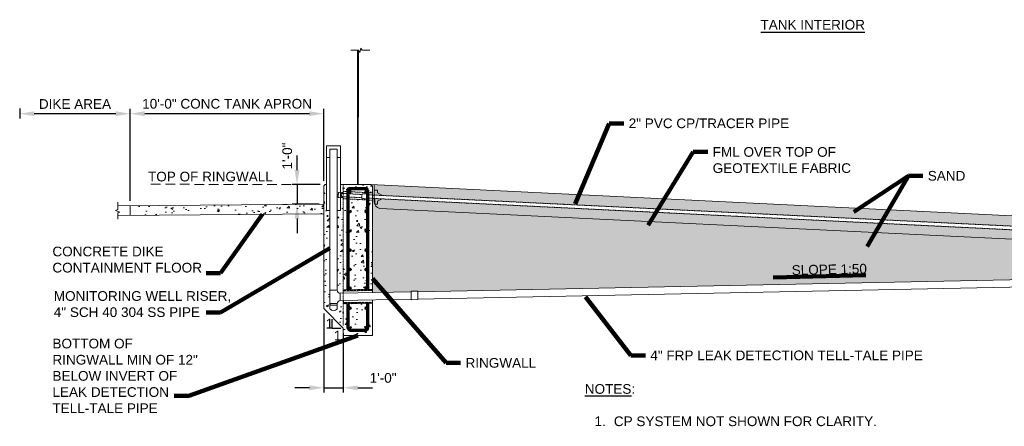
# Model space of a CAD drawing. Header units: inches. Extents: x -263 to 972, y -672 to 266.
# Tile 4 of 5: x -108 to 502, y 15 to 266. Entities that reach past the tile are written whole.
import ezdxf

# ---------------------------------------------------------------- set-up
doc = ezdxf.new("R2010")
doc.units = ezdxf.units.IN
doc.header["$MEASUREMENT"] = 0
doc.linetypes.add('( Dashed )', pattern=[9, 6, -3])
doc.linetypes.add('HIDDEN', pattern=[0.19685, 0.15748, -0.03937])
doc.layers.get('DefPoints').update_dxf_attribs({"lineweight": 0})
for name, color, linetype, lineweight in [('G-ANNO-DIMS', 2, 'Continuous', 0), ('G-ANNO-MASK', 1, 'Continuous', 0), ('G-ANNO-NOTE', 4, 'Continuous', 30), ('G-ANNO-PATT', 250, 'Continuous', 0), ('G-ANNO-TEXT', 2, 'Continuous', 30), ('G-GRID-COOR', 2, 'Continuous', 13), ('M-DETL-LGHT', 3, 'Continuous', 0), ('M-DETL-MEDM', 5, 'Continuous', 0), ('M-DETL-MLGT', 2, 'Continuous', 0), ('M-PATT', 2, 'Continuous', 0), ('S-REIN-RBAR', 1, 'Continuous', 70)]:
    doc.layers.add(name, color=color, linetype=linetype, lineweight=lineweight)
doc.styles.add("AEC_AC_09ArchDims-CC_1-4_1'", font='arial.ttf', dxfattribs={"height": 6})
doc.styles.add("AEC_AC_48Text-LeftTop_1-4_1'", font='arial.ttf', dxfattribs={"height": 6})
doc.dimstyles.new("AEC_AC_09_Arch-Dims_1-4_1'", dxfattribs={"dimtxt": 6, "dimasz": 9, "dimexe": 3, "dimexo": 3, "dimgap": 3, "dimtad": 1, "dimdec": 4, "dimzin": 15, "dimdsep": 46, "dimlunit": 4, "dimtxsty": "AEC_AC_09ArchDims-CC_1-4_1'", "dimcen": 0.09, "dimclrd": 256, "dimclre": 256, "dimazin": 2, "dimtfac": 0.7, "dimtdec": 4, "dimtix": 1, "dimtmove": 1, "dimatfit": 3, "dimfxl": 1, "dimfrac": 1, "dimtolj": 1, "dimtzin": 15, "dimlwd": 30, "dimlwe": 30, "dimarcsym": 0})
doc.dimstyles.new("AEC_AC_48_Notes_1-4_1'", dxfattribs={"dimtxt": 6, "dimasz": 9, "dimexe": 3, "dimexo": 3, "dimgap": 3, "dimtad": 1, "dimjust": 1, "dimdec": 3, "dimzin": 15, "dimdsep": 46, "dimlunit": 5, "dimtxsty": "AEC_AC_48Text-LeftTop_1-4_1'", "dimcen": 0.09, "dimclrd": 256, "dimclre": 256, "dimazin": 2, "dimtfac": 0.7, "dimtdec": 3, "dimtmove": 1, "dimatfit": 1, "dimfxl": 1, "dimfrac": 1, "dimtolj": 1, "dimtzin": 15, "dimlwd": 30, "dimlwe": 30, "dimarcsym": 0})

# ---------------------------------------------------------------- blocks, each defined once
blk = doc.blocks.new('TEE 4x4x4')
for p, q in [((1.87, 1.87), (6.37, 1.87)), ((0, 0), (0, -4.5)), ((0, -4.5), (8.25, -4.5)), ((8.25, 0), (8.25, -4.5))]:
    blk.add_line(p, q)
for centre, start, end in [((0, 1.87), 270, 0), ((8.25, 1.87), 180, 270)]:
    blk.add_arc(centre, 1.87, start, end)
blk = doc.blocks.new('*D87')
at = {"layer": 'DefPoints', "color": 0, "transparency": 16777216}
for p in [(80.66, 87.48), (92.66, 75.29), (92.66, 38.48)]:
    blk.add_point(p, dxfattribs=at)
at = {"layer": 'G-ANNO-DIMS', "lineweight": 30, "transparency": 16777216}
for p, q in [((80.66, 84.48), (80.66, 35.48)), ((92.66, 72.29), (92.66, 35.48)), ((71.66, 38.48), (62.66, 38.48)), ((80.66, 38.48), (92.66, 38.48)), ((101.66, 38.48), (110.66, 38.48))]:
    blk.add_line(p, q, dxfattribs=at)
at = {"layer": 'G-ANNO-DIMS', "transparency": 16777216}
for points in [[(71.66, 39.98), (71.66, 36.98), (80.66, 38.48)], [(101.66, 39.98), (101.66, 36.98), (92.66, 38.48)]]:
    blk.add_solid(points, dxfattribs=at)
at = {"layer": 'G-ANNO-DIMS', "color": 0, "lineweight": 30, "transparency": 16777216, "insert": (117.31, 44.55), "char_height": 6, "attachment_point": 5, "style": "AEC_AC_09ArchDims-CC_1-4_1'"}
blk.add_mtext('\\A1;1\'-0"', dxfattribs=at)
blk = doc.blocks.new('*D89')
at = {"layer": 'DefPoints', "color": 0, "transparency": 16777216}
for p in [(-39.34, 208.11), (80.66, 163.5), (-39.34, 151.15)]:
    blk.add_point(p, dxfattribs=at)
at = {"layer": 'G-ANNO-DIMS', "lineweight": 30, "transparency": 16777216}
for p, q in [((-39.34, 154.15), (-39.34, 211.11)), ((71.66, 208.11), (-30.34, 208.11)), ((80.66, 166.5), (80.66, 211.11))]:
    blk.add_line(p, q, dxfattribs=at)
at = {"layer": 'G-ANNO-DIMS', "transparency": 16777216}
for points in [[(-30.34, 209.61), (-30.34, 206.61), (-39.34, 208.11)], [(71.66, 209.61), (71.66, 206.61), (80.66, 208.11)]]:
    blk.add_solid(points, dxfattribs=at)
at = {"layer": 'G-ANNO-DIMS', "color": 0, "lineweight": 30, "transparency": 16777216, "insert": (20.66, 214.22), "char_height": 6, "attachment_point": 5, "style": "AEC_AC_09ArchDims-CC_1-4_1'"}
blk.add_mtext('\\A1;10\'-0" CONC TANK APRON', dxfattribs=at)
blk = doc.blocks.new('*D88')
at = {"layer": 'DefPoints', "color": 0, "transparency": 16777216}
for p in [(-107.81, 214.34), (-107.81, 208.11), (-39.34, 151.15)]:
    blk.add_point(p, dxfattribs=at)
at = {"layer": 'G-ANNO-DIMS', "lineweight": 30, "transparency": 16777216}
for p, q in [((-107.81, 211.34), (-107.81, 205.11)), ((-48.34, 208.11), (-98.81, 208.11)), ((-39.34, 154.15), (-39.34, 211.11))]:
    blk.add_line(p, q, dxfattribs=at)
at = {"layer": 'G-ANNO-DIMS', "transparency": 16777216}
for points in [[(-98.81, 209.61), (-98.81, 206.61), (-107.81, 208.11)], [(-48.34, 209.61), (-48.34, 206.61), (-39.34, 208.11)]]:
    blk.add_solid(points, dxfattribs=at)
at = {"layer": 'G-ANNO-DIMS', "color": 0, "lineweight": 30, "transparency": 16777216, "insert": (-73.57, 214.12), "char_height": 6, "attachment_point": 5, "style": "AEC_AC_09ArchDims-CC_1-4_1'"}
blk.add_mtext('\\A1;DIKE AREA', dxfattribs=at)
blk = doc.blocks.new('*D90')
at = {"layer": 'DefPoints', "color": 0, "transparency": 16777216}
for p in [(81.41, 164.25), (64.01, 152.15), (80.66, 152.15)]:
    blk.add_point(p, dxfattribs=at)
at = {"layer": 'G-ANNO-DIMS', "lineweight": 30, "transparency": 16777216}
for p, q in [((64.01, 173.25), (64.01, 182.25)), ((78.41, 164.25), (61.01, 164.25)), ((64.01, 164.25), (64.01, 152.15)), ((77.66, 152.15), (61.01, 152.15)), ((64.01, 143.15), (64.01, 134.15))]:
    blk.add_line(p, q, dxfattribs=at)
at = {"layer": 'G-ANNO-DIMS', "transparency": 16777216}
for points in [[(62.51, 173.25), (65.51, 173.25), (64.01, 164.25)], [(62.51, 143.15), (65.51, 143.15), (64.01, 152.15)]]:
    blk.add_solid(points, dxfattribs=at)
at = {"layer": 'G-ANNO-DIMS', "color": 0, "lineweight": 30, "transparency": 16777216, "insert": (57.95, 181.9), "char_height": 6, "attachment_point": 5, "rotation": 90, "style": "AEC_AC_09ArchDims-CC_1-4_1'"}
blk.add_mtext('\\A1;1\'-0"', dxfattribs=at)

msp = doc.modelspace()

# ---------------------------------------------------------------- hatches: boundary and pattern name
at = {"layer": 'G-ANNO-PATT', "lineweight": 0}
h = msp.add_hatch(dxfattribs=at)
h.set_pattern_fill('AR-CONC', color=256, style=0, pattern_type=2)
h.set_pattern_definition([(50, (82.709, 137.802), (14.3452, -1.255), [1.5, -16.5]), (355, (82.709, 137.802), (-2.775, 15.0438), [1.2, -13.2]), (100.451, (83.904, 137.697), (11.5702, 13.7888), [1.2748, -14.0228]), (46.184, (82.709, 141.802), (21.345, -3.3104), [2.25, -24.75]), (96.636, (84.487, 141.526), (18.693, 19.4824), [1.912, -21.0343]), (351.184, (82.709, 141.802), (18.693, 19.4824), [1.8, -19.8]), (21, (84.709, 140.802), (11.9381, -8.0524), [1.5, -16.5]), (326, (84.709, 140.802), (4.8663, 14.503), [1.2, -13.2]), (71.451, (85.703, 140.131), (16.8044, 6.4506), [1.2748, -14.0228]), (37.5, (82.7086, 137.802), (0.2432, 6.65788), [0, -13.04, 0, -13.4, 0, -13.25]), (7.5, (82.7086, 137.802), (5.2614, 7.8882), [0, -7.64, 0, -12.74, 0, -5.05]), (327.5, (78.2486, 137.802), (10.67645, -0.4511), [0, -5, 0, -15.6, 0, -20.7]), (317.5, (76.249, 137.802), (11.6637, 2.0021), [0, -6.5, 0, -10.36, 0, -14.7])])
h.paths.add_polyline_path([(90.78326, 92.45728, 0.414213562), (88.90846, 90.58248), (88.90846, 90.39347), (88.90847, 90.39347, -0.001060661), (88.90846, 90.38923), (88.90846, 89.58661), (88.90846, 87.36743, -0.520316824), (84.40847, 87.36743), (84.40847, 89.58661), (84.40847, 90.39347), (84.40847, 90.58248), (84.40847, 98.83207), (84.40847, 106.70051), (84.40847, 148.25281), (82.34597, 148.25281), (82.34597, 164.25281), (81.40847, 164.25281), (80.65847, 163.50281), (80.65847, 152.15291), (80.65847, 146.15294), (80.65847, 87.4781), (92.65847, 75.29114), (92.65847, 70.85886), (110.65839, 70.85886), (110.65839, 90.7913), (92.82117, 90.43466), (92.80618, 91.18451), (92.77994, 92.4972), (92.65839, 92.49477)])
h = msp.add_hatch(dxfattribs=at)
h.set_pattern_fill('AR-CONC', color=256, style=0, pattern_type=2)
h.set_pattern_definition([(50, (92.502, 161.933), (14.345, -1.255), [1.5, -16.5]), (355, (92.502, 161.933), (-2.775, 15.044), [1.2, -13.2]), (100.45, (93.697, 161.828), (11.57, 13.789), [1.275, -14.023]), (46.18, (92.502, 165.933), (21.345, -3.31), [2.25, -24.75]), (96.64, (94.28, 165.657), (18.693, 19.482), [1.912, -21.034]), (351.18, (92.502, 165.933), (18.693, 19.482), [1.8, -19.8]), (21, (94.502, 164.933), (11.938, -8.052), [1.5, -16.5]), (326, (94.502, 164.933), (4.866, 14.503), [1.2, -13.2]), (71.45, (95.497, 164.261), (16.804, 6.45), [1.275, -14.023]), (37.5, (92.502, 161.9325), (0.243, 6.658), [0, -13.04, 0, -13.4, 0, -13.25]), (7.5, (92.502, 161.9325), (5.2614, 7.888), [0, -7.64, 0, -12.74, 0, -5.05]), (327.5, (88.042, 161.9325), (10.6764, -0.451), [0, -5, 0, -15.6, 0, -20.7]), (317.5, (86.042, 161.9325), (11.664, 2.002), [0, -6.5, 0, -10.36, 0, -14.7])])
h.paths.add_polyline_path([(91.6648, 159.24351), (91.64066, 158.78289), (92.65839, 158.72955), (92.65839, 160.03834), (92.65839, 164.25281), (90.97097, 164.25281), (90.97097, 159.27987)])
h = msp.add_hatch(dxfattribs=at)
h.set_pattern_fill('AR-CONC', color=256, style=0, pattern_type=2)
h.set_pattern_definition([(50, (99.756, 161.933), (14.345, -1.255), [1.5, -16.5]), (355, (99.756, 161.933), (-2.775, 15.044), [1.2, -13.2]), (100.45, (100.952, 161.828), (11.57, 13.789), [1.275, -14.023]), (46.18, (99.756, 165.933), (21.345, -3.31), [2.25, -24.75]), (96.64, (101.535, 165.657), (18.693, 19.482), [1.912, -21.034]), (351.18, (99.756, 165.933), (18.693, 19.482), [1.8, -19.8]), (21, (101.756, 164.933), (11.938, -8.052), [1.5, -16.5]), (326, (101.756, 164.933), (4.866, 14.503), [1.2, -13.2]), (71.45, (102.751, 164.261), (16.804, 6.45), [1.275, -14.023]), (37.5, (99.7565, 161.9325), (0.2432, 6.6579), [0, -13.04, 0, -13.4, 0, -13.25]), (7.5, (99.7565, 161.9325), (5.2614, 7.8882), [0, -7.64, 0, -12.74, 0, -5.05]), (327.5, (95.2965, 161.9325), (10.6764, -0.4511), [0, -5, 0, -15.6, 0, -20.7]), (317.5, (93.296, 161.9325), (11.6637, 2.002), [0, -6.5, 0, -10.36, 0, -14.7])])
h.paths.add_polyline_path([(110.65839, 163.25282), (109.6584, 164.25281), (101.92643, 164.25281), (101.41774, 164.25281), (92.65839, 164.25281), (92.65839, 160.03834), (110.65839, 159.09486)])
at = {"layer": 'G-ANNO-PATT', "lineweight": 13}
h = msp.add_hatch(dxfattribs=at)
h.set_pattern_fill('AR-SAND', color=256, style=0, pattern_type=2)
h.set_pattern_definition([(37.5, (318.7678, 150.452), (-0.125987, 3.853648), [0, -3.04, 0, -3.4, 0, -3.25]), (7.5, (318.768, 150.452), (3.539553, 5.64429), [0, -1.64, 0, -2.74, 0, -1.05]), (327.5, (316.308, 150.452), (6.228284, 0.011318), [0, -1, 0, -3.6, 0, -4.7]), (317.5, (316.308, 150.452), (6.012253, 1.75535), [0, -0.5, 0, -2.36, 0, -2.7])])
h.paths.add_polyline_path([(770.15853, 125.75104), (770.15853, 132.15288), (770.1597, 132.17711), (111.84629, 164.14656), (111.84629, 157.72702), (116.93959, 157.47962)])
at = {"layer": 'G-ANNO-PATT', "lineweight": 0}
h = msp.add_hatch(dxfattribs=at)
h.set_pattern_fill('AR-CONC', color=256, style=0, pattern_type=2)
h.set_pattern_definition([(50, (91.233, 122.743), (14.345, -1.255), [1.5, -16.5]), (355, (91.233, 122.743), (-2.775, 15.044), [1.2, -13.2]), (100.45, (92.428, 122.638), (11.57, 13.789), [1.275, -14.023]), (46.184, (91.233, 126.743), (21.345, -3.31), [2.25, -24.75]), (96.636, (93.011, 126.467), (18.693, 19.482), [1.912, -21.034]), (351.18, (91.233, 126.743), (18.693, 19.482), [1.8, -19.8]), (21, (93.233, 125.743), (11.938, -8.0524), [1.5, -16.5]), (326, (93.233, 125.743), (4.866, 14.503), [1.2, -13.2]), (71.45, (94.227, 125.072), (16.8044, 6.4506), [1.275, -14.023]), (37.5, (91.2325, 122.743), (0.2432, 6.6579), [0, -13.04, 0, -13.4, 0, -13.25]), (7.5, (91.2325, 122.743), (5.2614, 7.8882), [0, -7.64, 0, -12.74, 0, -5.05]), (327.5, (86.7725, 122.743), (10.67645, -0.4511), [0, -5, 0, -15.6, 0, -20.7]), (317.5, (84.7725, 122.743), (11.6637, 2.002), [0, -6.5, 0, -10.36, 0, -14.7])])
h.paths.add_polyline_path([(88.90846, 98.83207, 0.414213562), (90.78326, 96.95727), (92.65839, 96.99477), (92.65839, 96.9954), (92.65839, 98.30809), (92.65839, 98.57608), (92.64876, 99.05794), (92.65839, 99.05813), (92.65839, 155.53156), (92.65839, 156.72686), (91.53599, 156.78568), (91.50773, 156.24644), (90.97097, 156.27489), (90.97097, 148.25281), (88.90846, 148.25281), (88.90846, 106.70051)])
h = msp.add_hatch(dxfattribs=at)
h.set_pattern_fill('AR-CONC', color=256, style=0, pattern_type=2)
h.set_pattern_definition([(50, (101.026, 134.717), (14.3452, -1.255), [1.5, -16.5]), (355, (101.026, 134.717), (-2.775, 15.044), [1.2, -13.2]), (100.45, (102.221, 134.613), (11.57, 13.789), [1.275, -14.023]), (46.184, (101.026, 138.717), (21.345, -3.3104), [2.25, -24.75]), (96.636, (102.805, 138.442), (18.693, 19.482), [1.912, -21.034]), (351.184, (101.026, 138.717), (18.693, 19.482), [1.8, -19.8]), (21, (103.026, 137.717), (11.938, -8.0524), [1.5, -16.5]), (326, (103.026, 137.717), (4.8663, 14.503), [1.2, -13.2]), (71.45, (104.021, 137.046), (16.8044, 6.4506), [1.2748, -14.023]), (37.5, (101.026, 134.7174), (0.2432, 6.6579), [0, -13.04, 0, -13.4, 0, -13.25]), (7.5, (101.026, 134.7174), (5.2614, 7.8882), [0, -7.64, 0, -12.74, 0, -5.05]), (327.5, (96.566, 134.7174), (10.67645, -0.4511), [0, -5, 0, -15.6, 0, -20.7]), (317.5, (94.566, 134.717), (11.6637, 2.002), [0, -6.5, 0, -10.36, 0, -14.7])])
h.paths.add_polyline_path([(92.65839, 99.05813), (110.65839, 99.41802), (110.65839, 154.58945), (92.65839, 155.53156)])
at = {"layer": 'G-ANNO-PATT', "lineweight": 13}
h = msp.add_hatch(dxfattribs=at)
h.set_pattern_fill('AR-SAND', color=256, style=0, pattern_type=2)
h.set_pattern_definition([(37.5, (290.4416, 119.8916), (-0.125987, 3.853648), [0, -3.04, 0, -3.4, 0, -3.25]), (7.5, (290.4416, 119.8916), (3.539553, 5.64429), [0, -1.64, 0, -2.74, 0, -1.05]), (327.5, (287.9816, 119.8916), (6.228284, 0.011318), [0, -1, 0, -3.6, 0, -4.7]), (317.5, (287.9816, 119.8916), (6.012253, 1.75535), [0, -0.5, 0, -2.36, 0, -2.7])])
h.paths.add_polyline_path([(780.65849, 113.75296, -0.389489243), (770.19656, 123.35997), (116.68103, 155.38748), (112.24171, 155.60504), (111.84629, 155.62442), (111.69568, 155.6318), (110.65839, 155.68264), (110.65839, 154.58945), (110.65839, 99.41802), (110.65839, 98.66787), (110.65839, 97.35467), (134.65883, 97.83455), (134.65005, 98.27716), (138.74915, 98.35849), (138.75792, 97.91651), (745.65863, 110.05132), (745.65863, 113.94985), (745.65863, 110.05132), (751.95821, 110.17728), (751.96175, 110.1773), (751.95709, 110.87566), (754.84645, 110.89864), (754.85106, 110.20624), (756.11286, 110.21886), (756.11328, 110.21887), (756.10406, 111.12448), (760.50277, 111.16928), (760.51266, 110.19914), (760.55737, 105.80895), (760.56706, 104.85829), (756.16834, 104.81349), (756.15912, 105.7191), (756.1587, 105.7191), (754.88106, 105.70632), (754.88568, 105.01393), (751.9963, 104.99466), (751.99178, 105.67212), (746.75638, 104.53877), (746.78151, 103.28254), (745.91954, 103.26529, 0.269847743), (747.65862, 102.25301), (785.65847, 102.25301), (785.65847, 113.75296)])
h.paths.add_polyline_path([(780.10287, 111.36365), (784.50158, 111.40845), (784.56586, 105.09746), (780.16715, 105.05266), (780.11265, 110.40324)], flags=16)
at = {"layer": 'G-ANNO-PATT', "lineweight": 0}
h = msp.add_hatch(dxfattribs=at)
h.set_pattern_fill('AR-CONC', color=256, style=0, pattern_type=2)
h.set_pattern_definition([(50, (58.089, 149.822), (14.3452, -1.255), [1.5, -16.5]), (355, (58.089, 149.822), (-2.775, 15.0438), [1.2, -13.2]), (100.451, (59.284, 149.717), (11.5702, 13.7888), [1.2748, -14.0228]), (46.184, (58.089, 153.822), (21.3448, -3.3104), [2.25, -24.75]), (96.636, (59.868, 153.546), (18.6932, 19.4824), [1.9122, -21.0343]), (351.184, (58.089, 153.822), (18.693, 19.4824), [1.8, -19.8]), (21, (60.089, 152.822), (11.9381, -8.0524), [1.5, -16.5]), (326, (60.089, 152.822), (4.8663, 14.503), [1.2, -13.2]), (71.451, (61.084, 152.151), (16.8044, 6.4506), [1.2748, -14.0228]), (37.5, (58.089, 149.822), (0.2432, 6.65788), [0, -13.04, 0, -13.4, 0, -13.25]), (7.5, (58.089, 149.822), (5.2614, 7.88823), [0, -7.64, 0, -12.74, 0, -5.05]), (327.5, (53.629, 149.822), (10.67645, -0.4511), [0, -5, 0, -15.6, 0, -20.7]), (317.5, (51.629, 149.822), (11.6637, 2.0021), [0, -6.5, 0, -10.36, 0, -14.7])])
h.paths.add_polyline_path([(80.65847, 152.15291), (35.29106, 151.77504), (-39.34153, 151.15342), (-39.34153, 145.15345), (80.65847, 146.15294)])
at = {"layer": 'M-PATT'}
h = msp.add_hatch(dxfattribs=at)
h.set_pattern_fill('ANSI32', color=256, pattern_type=2)
h.set_pattern_definition([(45, (-2813.2992, -3522.5512), (-1.06066017, 1.06066017), []), (45, (-2812.5921, -3522.5512), (-1.06066017, 1.06066017), [])])
h.paths.add_polyline_path([(110.65839, 99.41802), (92.64876, 99.05794), (92.66375, 98.30809), (110.65839, 98.66787)])
h.paths.add_polyline_path([(110.65839, 91.54145), (92.80618, 91.18451), (92.82117, 90.43466), (110.65839, 90.7913)])
at = {"layer": 'S-REIN-RBAR'}
h = msp.add_hatch(color=256, dxfattribs=at)
edge = h.paths.add_edge_path()
edge.add_arc((96.74664, 159.70483), 0.5, 0, 360)
h = msp.add_hatch(color=256, dxfattribs=at)
edge = h.paths.add_edge_path()
edge.add_arc((106.84506, 159.70483), 0.5, 0, 360)
h = msp.add_hatch(color=256, dxfattribs=at)
edge = h.paths.add_edge_path()
edge.add_arc((96.74664, 147.70483), 0.5, 0, 360)
h = msp.add_hatch(color=256, dxfattribs=at)
edge = h.paths.add_edge_path()
edge.add_arc((106.84506, 147.70483), 0.5, 0, 360)
h = msp.add_hatch(color=256, dxfattribs=at)
edge = h.paths.add_edge_path()
edge.add_arc((96.74664, 135.70483), 0.5, 0, 360)
h = msp.add_hatch(color=256, dxfattribs=at)
edge = h.paths.add_edge_path()
edge.add_arc((106.84506, 135.70483), 0.5, 0, 360)
h = msp.add_hatch(color=256, dxfattribs=at)
edge = h.paths.add_edge_path()
edge.add_arc((96.74664, 123.70483), 0.5, 0, 360)
h = msp.add_hatch(color=256, dxfattribs=at)
edge = h.paths.add_edge_path()
edge.add_arc((106.84506, 123.70483), 0.5, 0, 360)
h = msp.add_hatch(color=256, dxfattribs=at)
edge = h.paths.add_edge_path()
edge.add_arc((96.74664, 111.70483), 0.5, 0, 360)
h = msp.add_hatch(color=256, dxfattribs=at)
edge = h.paths.add_edge_path()
edge.add_arc((106.84506, 111.70483), 0.5, 0, 360)
h = msp.add_hatch(color=256, dxfattribs=at)
edge = h.paths.add_edge_path()
edge.add_arc((96.74664, 100.15708), 0.5, 0, 360)
h = msp.add_hatch(color=256, dxfattribs=at)
edge = h.paths.add_edge_path()
edge.add_arc((106.84506, 100.15708), 0.5, 0, 360)
h = msp.add_hatch(color=256, dxfattribs=at)
edge = h.paths.add_edge_path()
edge.add_arc((96.74664, 87.70483), 0.5, 0, 360)
h = msp.add_hatch(color=256, dxfattribs=at)
edge = h.paths.add_edge_path()
edge.add_arc((106.84506, 87.70483), 0.5, 0, 360)
h = msp.add_hatch(color=256, dxfattribs=at)
edge = h.paths.add_edge_path()
edge.add_arc((96.74664, 75.70483), 0.5, 0, 360)
h = msp.add_hatch(color=256, dxfattribs=at)
edge = h.paths.add_edge_path()
edge.add_arc((106.84506, 75.70483), 0.5, 0, 360)

# ---------------------------------------------------------------- linework, layer by layer
at = {"layer": 'G-ANNO-MASK'}
for p, q in [((97.28591, 247.44517), (102.09372, 247.44517)), ((102.90481, 245.96079), (102.09372, 247.44517)), ((103.47568, 248.72688), (102.90481, 245.96079)), ((104.27271, 247.44517), (103.47568, 248.72688)), ((104.27271, 247.44517), (109.1734, 247.44517))]:
    msp.add_line(p, q, dxfattribs=at)
at = {"layer": 'G-ANNO-MASK', "linetype": 'Continuous', "flags": 128}
msp.add_lwpolyline([(-47.05831, 153.27814), (-47.05558, 148.72303), (-48.42918, 148.22266), (-45.68143, 147.22341), (-47.05503, 146.72303), (-47.05169, 142.91548)], dxfattribs=at)
at = {"layer": 'G-ANNO-NOTE'}
for p, q in [((351.43094, 258.58553), (415.83454, 258.58553)), ((85.58176, 80.87524), (85.58176, 75.29175)), ((85.58176, 75.29175), (91.16525, 75.29175))]:
    msp.add_line(p, q, dxfattribs=at)
at = {"layer": 'G-GRID-COOR', "linetype": '( Dashed )'}
msp.add_line((78.43673, 164.25281), (-28.31012, 164.44296), dxfattribs=at)
at = {"layer": 'M-DETL-LGHT', "color": 3}
for p, q in [((101.41774, 164.25281), (101.41774, 247.44517)), ((101.92643, 164.25281), (101.9915, 247.44517)), ((90.97097, 188.25286), (82.34597, 188.25286)), ((82.34597, 188.25286), (82.34597, 148.25281)), ((84.40847, 186.25286), (84.40847, 106.70051)), ((88.90847, 186.25286), (84.40847, 186.25286)), ((88.90847, 186.25286), (88.90846, 106.70051)), ((90.97097, 188.25286), (90.97097, 148.25281)), ((84.40847, 180.91162), (82.34597, 180.91162)), ((90.97097, 180.91162), (88.90847, 180.91162)), ((80.65847, 163.50281), (81.40847, 164.25281)), ((80.65847, 163.50281), (80.65847, 87.4781)), ((82.34597, 164.25281), (81.40847, 164.25281)), ((109.6584, 164.25281), (90.97097, 164.25281)), ((109.6584, 164.25281), (110.65839, 163.25282)), ((110.65839, 163.25282), (110.65839, 97.35467)), ((113.84379, 160.87349), (112.24171, 160.87349)), ((113.84379, 159.10083), (113.84379, 160.87349)), ((116.93959, 157.47962), (113.84379, 159.10083)), ((116.68103, 155.38748), (113.84375, 153.90166)), ((113.84375, 153.90166), (113.84375, 152.12901)), ((80.65847, 152.15291), (-47.057, 151.08916)), ((-39.34153, 151.15342), (-39.34153, 145.15345)), ((80.65847, 152.15291), (35.29106, 151.77504)), ((84.40847, 148.25281), (82.34597, 148.25281)), ((90.97097, 148.25281), (88.90847, 148.25281)), ((113.84375, 152.12901), (112.26344, 152.12901)), ((80.65847, 146.15294), (-47.0536, 145.08921)), ((138.75792, 97.91651), (751.95821, 110.17728)), ((84.40847, 106.70051), (84.40847, 98.83207)), ((138.84718, 93.41827), (752.01903, 105.67802)), ((90.78326, 96.95727), (134.65883, 97.83455)), ((92.64876, 99.05794), (110.65839, 99.41802)), ((92.69, 96.9954), (92.64876, 99.05794)), ((92.66375, 98.30809), (110.65839, 98.66787)), ((138.74915, 98.35849), (134.65005, 98.27716)), ((134.65005, 98.27716), (134.75583, 92.94589)), ((138.74915, 98.35849), (138.85494, 93.02723)), ((90.78326, 92.45728), (134.74808, 93.33632)), ((92.82117, 90.43466), (92.77994, 92.4972)), ((92.80618, 91.18451), (110.65839, 91.54145)), ((110.65839, 92.85467), (110.65839, 70.85886)), ((138.85494, 93.02723), (134.75583, 92.94589)), ((92.65847, 75.29114), (80.65847, 87.4781)), ((84.40847, 90.58248), (84.40847, 89.58661)), ((92.82117, 90.43466), (110.65839, 90.7913)), ((92.65847, 75.29114), (92.65847, 70.85886)), ((110.65839, 70.85886), (92.65847, 70.85886))]:
    msp.add_line(p, q, dxfattribs=at)
at = {"layer": 'M-DETL-LGHT', "linetype": 'HIDDEN'}
for points in [[(110.65839, 157.78619), (111.75923, 157.73125), (785.65847, 124.99816)], [(110.65839, 155.68264), (111.69568, 155.6318), (785.65847, 122.60222)]]:
    msp.add_lwpolyline(points, dxfattribs=at)
at = {"layer": 'M-DETL-LGHT', "color": 3, "flags": 128}
for points in [[(88.90846, 98.83207), (88.90846, 106.70051)], [(88.90846, 87.36743), (88.90846, 87.36743), (88.90846, 89.58661), (84.40847, 89.58661), (84.40847, 87.36743)], [(88.90846, 90.58248), (88.90846, 89.58661)]]:
    msp.add_lwpolyline(points, dxfattribs=at)
at = {"layer": 'M-DETL-LGHT', "color": 3}
for centre, radius, start, end in [((85.40847, 90.39347), 1, 180, 209.59184579), ((86.65846, 88.94421), 2.7475, 215.02256254, 324.97743746), ((87.90847, 90.39347), 1, 330.40815421, 0)]:
    msp.add_arc(centre, radius, start, end, dxfattribs=at)
at = {"layer": 'M-DETL-MEDM'}
for p, q in [((111.84629, 164.14656), (111.84629, 153.49781)), ((112.24171, 155.60504), (112.24171, 152.36069)), ((115.39173, 149.53174), (742.80436, 119.00981))]:
    msp.add_line(p, q, dxfattribs=at)
msp.add_arc((115.84629, 153.49781), 4, 180, 262.00523294, dxfattribs=at)
at = {"layer": 'M-DETL-MLGT', "linetype": 'HIDDEN'}
for p, q in [((104.26447, 158.1213), (91.64066, 158.78289)), ((92.65839, 77.0147), (92.65839, 164.25281)), ((110.65839, 159.09486), (92.65839, 160.03834)), ((104.15981, 156.1241), (91.53599, 156.78568)), ((110.65839, 154.58945), (92.65839, 155.53156)), ((110.65839, 155.78352), (107.53018, 155.94746)), ((110.65839, 157.78621), (107.63485, 157.94467))]:
    msp.add_line(p, q, dxfattribs=at)
at = {"layer": 'M-DETL-MLGT'}
msp.add_line((109.6584, 164.25281), (770.65853, 132.15288), dxfattribs=at)
at = {"layer": 'M-DETL-MLGT', "linetype": 'HIDDEN'}
for points in [[(89.5029, 156.35268), (89.65523, 159.34882), (89.5029, 156.35268), (91.50773, 156.24644), (91.6648, 159.24351), (89.65491, 159.34884)], [(89.63931, 159.0356), (89.63927, 159.0356)], [(104.28854, 158.5807), (107.65892, 158.40407), (107.50192, 155.40818), (104.13155, 155.5848), (104.28854, 158.5807)]]:
    msp.add_lwpolyline(points, dxfattribs=at)
at = {"layer": 'S-REIN-RBAR'}
for p, q in [((96.74664, 161.84756), (106.57022, 161.84756)), ((107.57022, 160.84756), (107.57022, 160.2895))]:
    msp.add_line(p, q, dxfattribs=at)
at = {"layer": 'S-REIN-RBAR', "flags": 128}
for points in [[(95.74664, 99.14407), (95.74664, 160.8687)], [(107.57022, 160.2895), (107.57022, 99.38141)]]:
    msp.add_lwpolyline(points, dxfattribs=at)
for points in [[(96.74664, 159.95483, -1), (96.74664, 159.45483, -1), (96.74664, 159.95483)], [(106.84506, 159.95483, 1), (106.84506, 159.45483, 1), (106.84506, 159.95483)], [(96.74664, 147.95483, -1), (96.74664, 147.45483, -1), (96.74664, 147.95483)], [(106.84506, 147.95483, 1), (106.84506, 147.45483, 1), (106.84506, 147.95483)], [(96.74664, 135.95483, -1), (96.74664, 135.45483, -1), (96.74664, 135.95483)], [(106.84506, 135.95483, 1), (106.84506, 135.45483, 1), (106.84506, 135.95483)], [(96.74664, 123.95483, -1), (96.74664, 123.45483, -1), (96.74664, 123.95483)], [(106.84506, 123.95483, 1), (106.84506, 123.45483, 1), (106.84506, 123.95483)], [(96.74664, 111.95483, -1), (96.74664, 111.45483, -1), (96.74664, 111.95483)], [(106.84506, 111.95483, 1), (106.84506, 111.45483, 1), (106.84506, 111.95483)], [(96.74664, 100.40708, -1), (96.74664, 99.90708, -1), (96.74664, 100.40708)], [(106.84506, 100.40708, 1), (106.84506, 99.90708, 1), (106.84506, 100.40708)], [(107.57022, 90.7804), (107.57022, 75.85886, -0.414213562), (105.57022, 73.85886), (97.74664, 73.85886, -0.414213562), (95.74664, 75.85886), (95.74664, 90.54305)], [(96.74664, 87.95483, -1), (96.74664, 87.45483, -1), (96.74664, 87.95483)], [(106.84506, 87.95483, 1), (106.84506, 87.45483, 1), (106.84506, 87.95483)], [(96.74664, 75.95483, -1), (96.74664, 75.45483, -1), (96.74664, 75.95483)], [(106.84506, 75.95483, 1), (106.84506, 75.45483, 1), (106.84506, 75.95483)]]:
    msp.add_lwpolyline(points, format="xyb", dxfattribs=at)
at = {"layer": 'S-REIN-RBAR'}
for centre, start, end in [((96.74664, 160.84756), 90, 180), ((106.57022, 160.84756), 0, 90)]:
    msp.add_arc(centre, 1, start, end, dxfattribs=at)

# ---------------------------------------------------------------- block references
at = {"layer": 'M-DETL-LGHT', "color": 3, "rotation": 270}
msp.add_blockref('TEE 4x4x4', (88.90846, 98.83207), dxfattribs=at)

# ---------------------------------------------------------------- texts
at = {"layer": 'G-ANNO-NOTE', "char_height": 6, "style": "AEC_AC_48Text-LeftTop_1-4_1'"}
for s, insert, attachment_point in [('TANK INTERIOR', (351.10806, 266.17266), 1), ('2" PVC CP/TRACER PIPE', (269.46774, 202.1231), 4), ('TOP OF RINGWALL', (-28.31012, 166.10759), 7), ('SAND', (454.76262, 169.63466), 4), ('1', (81.75597, 75.16106), 7), ('1', (86.80724, 67.8108), 7), ('4" FRP LEAK DETECTION TELL-TALE PIPE', (282.88956, 58.49899), 4), ('RINGWALL', (168.37513, 53.85125), 4)]:
    msp.add_mtext(s, dxfattribs=dict(at, insert=insert, attachment_point=attachment_point))
for s, insert, width, attachment_point in [('FML OVER TOP OF GEOTEXTILE FABRIC', (321.50148, 171.3497), 85.7218809, 7), ('CONCRETE DIKE CONTAINMENT FLOOR\\P', (-87.5352, 125.82802), 99.443961, 1), ('MONITORING WELL RISER,\\P4" SCH 40 304 SS PIPE', (-86.67752, 98.28879), 108.5533537, 1), ('BOTTOM OF RINGWALL MIN OF 12" BELOW INVERT OF LEAK DETECTION TELL-TALE PIPE', (-87.51379, 68.84917), 90.7123497, 1)]:
    msp.add_mtext(s, dxfattribs=dict(at, insert=insert, width=width, attachment_point=attachment_point))
at = {"layer": 'G-ANNO-NOTE', "insert": (370.51547, 108.1987), "char_height": 6, "attachment_point": 7, "rotation": 1.1454603, "style": "AEC_AC_48Text-LeftTop_1-4_1'"}
msp.add_mtext('SLOPE 1:50', dxfattribs=at)
at = {"layer": 'G-ANNO-TEXT', "insert": (242.27673, 40.75655), "char_height": 6, "width": 354.0207432, "attachment_point": 1, "style": "AEC_AC_48Text-LeftTop_1-4_1'"}
msp.add_mtext('{\\LNOTES}:\\P\\P\\pi-12,l18,t18,24;1.^ICP SYSTEM NOT SHOWN FOR CLARITY.', dxfattribs=at)

# ---------------------------------------------------------------- dimensions: what is measured, and where the dimension line sits
at = {"layer": 'G-ANNO-DIMS', "lineweight": 30}
for base, p1, p2, text, picture, middle in [((-39.34153, 208.11316), (80.65847, 163.50281), (-39.34153, 151.15342), '<> CONC TANK APRON', '*D89', (20.65847, 214.21753)), ((-107.80706, 208.11316), (-39.34153, 151.15342), (-107.80706, 214.34365), 'DIKE AREA', '*D88', (-73.5743, 214.11521))]:
    dim = msp.add_linear_dim(base=base, p1=p1, p2=p2, angle=180, text=text, dimstyle="AEC_AC_09_Arch-Dims_1-4_1'", dxfattribs=at)
    dim.commit()
    dim.dimension.update_dxf_attribs({"geometry": picture, "text_midpoint": middle})
dim = msp.add_linear_dim(base=(64.01287, 152.15291), p1=(81.40847, 164.25281), p2=(80.65847, 152.15291), angle=270, text='1\'-0"', dimstyle="AEC_AC_09_Arch-Dims_1-4_1'", dxfattribs=at)
dim.commit()
dim.dimension.update_dxf_attribs({"geometry": '*D90', "text_midpoint": (64.01287, 181.89954), "dimtype": 160})
dim = msp.add_linear_dim(base=(92.65847, 38.48229), p1=(80.65847, 87.4781), p2=(92.65847, 75.29114), dimstyle="AEC_AC_09_Arch-Dims_1-4_1'", dxfattribs=at)
dim.commit()
dim.dimension.update_dxf_attribs({"geometry": '*D87', "text_midpoint": (117.30557, 38.48229), "dimtype": 160})

# ---------------------------------------------------------------- leaders
at = {"layer": 'G-ANNO-NOTE', "lineweight": 30, "annotation_type": 0, "has_hookline": 1}
for points, hookline_direction, text_width in [([(236.37297, 152.26214), (257.46774, 202.1231), (266.46774, 202.1231)], 0, 98.69714), ([(281.57603, 139.09772), (309.50148, 184.55778), (318.50148, 184.55778)], 0, 84.92087), ([(409.011, 147.32548), (442.76262, 169.63466), (451.76262, 169.63466)], 0, 22.46521), ([(42.61843, 145.8361), (16.62333, 109.51704), (7.62333, 109.51704)], 1, 92.14461), ([(84.40847, 124.98899), (16.64897, 85.08071), (7.64897, 85.08071)], 1, 108.54025), ([(110.65839, 106.18563), (156.37513, 53.85125), (165.37513, 53.85125)], 0, 42.82265), ([(242.76321, 94.72628), (270.88956, 58.49899), (279.88956, 58.49899)], 0, 168.24147), ([(101.65843, 70.85886), (-3.12246, 33.41633), (-12.12246, 33.41633)], 1, 89.01774)]:
    msp.add_leader(points, dimstyle="AEC_AC_48_Notes_1-4_1'", override={"dimtad": 0, "dimclrd": 0, "dimlwd": 65534}, dxfattribs=dict(at, hookline_direction=hookline_direction, text_width=text_width))
at = {"layer": 'G-ANNO-NOTE', "lineweight": 30}
for points in [[(417.248, 125.82024), (442.76262, 169.63466)], [(359.00922, 106.65521), (416.43112, 108.11558)]]:
    msp.add_leader(points, dimstyle="AEC_AC_48_Notes_1-4_1'", override={"dimclrd": 0, "dimlwd": 65534}, dxfattribs=at)

doc.saveas('drawing.dxf')
